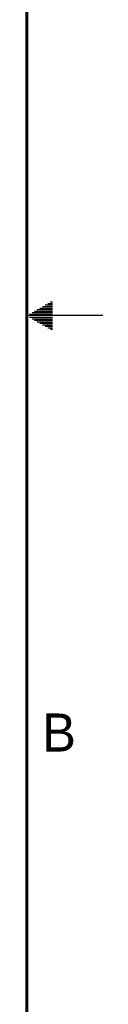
# Model space of a CAD drawing. Header units: inches. Extents: x 0 to 34, y 0 to 22.
# Tile 22 of 27: x 33.5 to 34, y 6.5 to 12.9. Entities that reach past the tile are written whole.
import ezdxf

# ---------------------------------------------------------------- set-up
doc = ezdxf.new("R2010")
doc.units = ezdxf.units.IN
doc.header["$LTSCALE"] = 1.87
doc.header["$MEASUREMENT"] = 0
doc.layers.get('0').update_dxf_attribs({"linetype": 'CONTINUOUS'})
doc.styles.get("Standard").update_dxf_attribs({"font": 'txt', "width": 0.8})

msp = doc.modelspace()

# ---------------------------------------------------------------- linework, layer by layer
at = {"color": 2, "linetype": 'CONTINUOUS'}
for p, q in [((33.6213, 11.07), (33.6697, 11.07)), ((33.6386, 11.08), (33.6697, 11.08)), ((33.6559, 11.09), (33.6697, 11.09)), ((33.5173, 11.01), (33.6697, 11.01)), ((33.5347, 11.02), (33.6697, 11.02)), ((33.552, 11.03), (33.6697, 11.03)), ((33.5693, 11.04), (33.6697, 11.04)), ((33.5866, 11.05), (33.6697, 11.05)), ((33.6039, 11.06), (33.6697, 11.06)), ((34, 11), (33.5, 11)), ((33.5173, 10.99), (33.6697, 10.99)), ((33.5347, 10.98), (33.6697, 10.98)), ((33.552, 10.97), (33.6697, 10.97)), ((33.5693, 10.96), (33.6697, 10.96)), ((33.5866, 10.95), (33.6697, 10.95)), ((33.6039, 10.94), (33.6697, 10.94)), ((33.6213, 10.93), (33.6697, 10.93)), ((33.6386, 10.92), (33.6697, 10.92)), ((33.6559, 10.91), (33.6697, 10.91))]:
    msp.add_line(p, q, dxfattribs=at)
at = {"color": 7, "linetype": 'CONTINUOUS', "const_width": 0.02}
msp.add_lwpolyline([(33.5, 0.5), (33.5, 21.5)], dxfattribs=at)

# ---------------------------------------------------------------- texts
at = {"color": 2, "linetype": 'CONTINUOUS'}
msp.add_text('B', height=0.25, dxfattribs=at).set_placement((33.6006, 8.1345))

doc.saveas('drawing.dxf')
